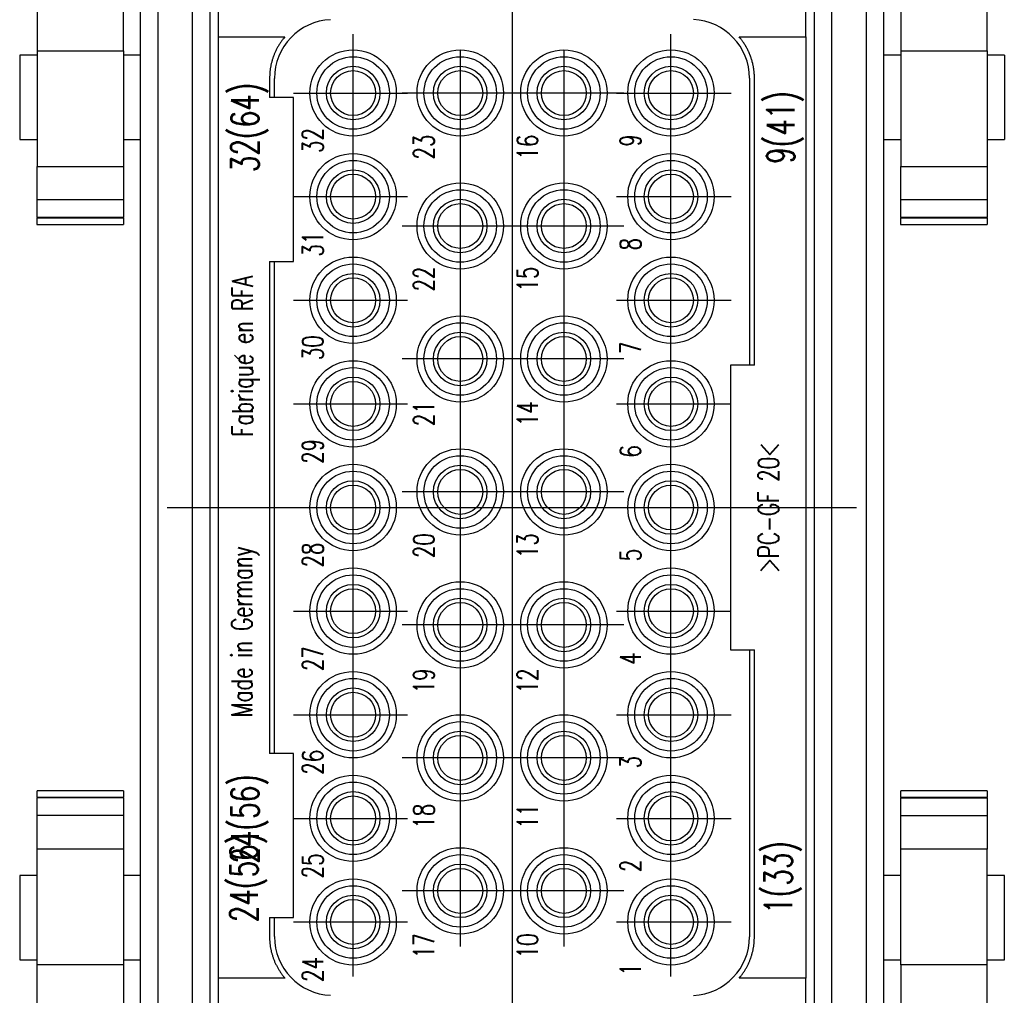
# Model space of a CAD drawing. Header units: millimetres. Extents: x 12388 to 56229, y -202 to 7369.
# Tile 80 of 88: x 21553 to 21667, y 4573 to 4686. Entities that reach past the tile are written whole.
import ezdxf
from ezdxf.enums import TextEntityAlignment as Align

# ---------------------------------------------------------------- set-up
doc = ezdxf.new("R2010")
doc.units = ezdxf.units.MM
doc.header["$LTSCALE"] = 40
doc.linetypes.add('AM_ISO08W050x2', pattern=[9, 6, -0.75, 1.5, -0.75])
doc.linetypes.add('CENTER', pattern=[2, 1.25, -0.25, 0.25, -0.25])
doc.layers.add('cen', color=1, linetype='CENTER', lineweight=25)
doc.styles.get("Standard").update_dxf_attribs({"font": 'romans.shx', "width": 0.8, "oblique": 8, "height": 3})

# ---------------------------------------------------------------- blocks, each defined once
blk = doc.blocks.new('4455')
at = {"linetype": 'Continuous'}
for p, q in [((21555.26, 4715.24), (21555.26, 4682.23)), ((21565.26, 4682.23), (21565.26, 4715.24)), ((21655.26, 4715.24), (21655.26, 4682.23)), ((21665.26, 4682.23), (21665.26, 4715.24)), ((21567.26, 4551.34), (21567.26, 4707.34)), ((21569.26, 4707.34), (21569.26, 4551.34)), ((21573.26, 4551.34), (21573.26, 4707.34)), ((21575.26, 4707.34), (21575.26, 4551.34)), ((21645.26, 4551.34), (21645.26, 4707.34)), ((21647.26, 4707.34), (21647.26, 4551.34)), ((21651.26, 4707.34), (21651.26, 4551.34)), ((21653.26, 4707.34), (21653.26, 4551.34)), ((21576.26, 4683.84), (21576.26, 4690.74)), ((21644.26, 4683.84), (21644.26, 4690.74)), ((21576.26, 4683.84), (21582.18, 4683.84)), ((21576.26, 4574.84), (21576.26, 4683.84)), ((21582.18, 4683.84), (21583.96, 4683.84)), ((21636.56, 4683.84), (21638.33, 4683.84)), ((21638.33, 4683.84), (21644.26, 4683.84)), ((21644.26, 4683.84), (21644.26, 4574.84)), ((21555.26, 4682.23), (21565.26, 4682.23)), ((21555.26, 4682.23), (21555.26, 4668.84)), ((21565.26, 4682.23), (21565.26, 4668.84)), ((21655.26, 4682.23), (21665.26, 4682.23)), ((21655.26, 4682.23), (21655.26, 4668.84)), ((21665.26, 4682.23), (21665.26, 4668.84)), ((21555.26, 4681.74), (21553.26, 4681.74)), ((21553.26, 4681.74), (21553.26, 4671.94)), ((21567.26, 4681.74), (21565.26, 4681.74)), ((21655.26, 4681.74), (21653.26, 4681.74)), ((21667.26, 4681.74), (21665.26, 4681.74)), ((21667.26, 4681.74), (21667.26, 4671.94)), ((21582.18, 4679.04), (21582.18, 4676.84)), ((21582.76, 4676.84), (21582.76, 4679.04)), ((21637.76, 4679.05), (21637.76, 4645.84)), ((21638.33, 4645.84), (21638.33, 4679.05)), ((21584.96, 4676.84), (21582.18, 4676.84)), ((21584.96, 4657.84), (21584.96, 4676.84)), ((21553.26, 4671.94), (21555.26, 4671.94)), ((21565.26, 4671.94), (21567.26, 4671.94)), ((21653.26, 4671.94), (21655.26, 4671.94)), ((21665.26, 4671.94), (21667.26, 4671.94)), ((21555.26, 4668.84), (21565.26, 4668.84)), ((21555.26, 4664.96), (21555.26, 4668.84)), ((21565.26, 4668.84), (21565.26, 4664.96)), ((21655.26, 4668.84), (21665.26, 4668.84)), ((21655.26, 4664.96), (21655.26, 4668.84)), ((21665.26, 4668.84), (21665.26, 4664.96)), ((21565.26, 4664.96), (21555.26, 4664.96)), ((21555.26, 4662.93), (21555.26, 4664.96)), ((21565.26, 4664.96), (21565.26, 4662.93)), ((21665.26, 4664.96), (21655.26, 4664.96)), ((21655.26, 4662.93), (21655.26, 4664.96)), ((21665.26, 4664.96), (21665.26, 4662.93)), ((21555.26, 4662.93), (21565.26, 4662.93)), ((21555.26, 4662.93), (21555.26, 4662.91)), ((21565.26, 4662.91), (21555.26, 4662.91)), ((21555.26, 4662.91), (21555.26, 4662.84)), ((21565.26, 4662.84), (21555.26, 4662.84)), ((21555.26, 4662.11), (21555.26, 4662.84)), ((21565.26, 4662.91), (21565.26, 4662.93)), ((21565.26, 4662.84), (21565.26, 4662.91)), ((21565.26, 4662.84), (21565.26, 4662.11)), ((21655.26, 4662.93), (21665.26, 4662.93)), ((21655.26, 4662.93), (21655.26, 4662.91)), ((21665.26, 4662.91), (21655.26, 4662.91)), ((21655.26, 4662.91), (21655.26, 4662.84)), ((21665.26, 4662.84), (21655.26, 4662.84)), ((21655.26, 4662.11), (21655.26, 4662.84)), ((21665.26, 4662.91), (21665.26, 4662.93)), ((21665.26, 4662.84), (21665.26, 4662.91)), ((21665.26, 4662.84), (21665.26, 4662.11)), ((21555.25, 4662.11), (21565.27, 4662.11)), ((21555.26, 4662.11), (21565.26, 4662.11)), ((21655.25, 4662.11), (21665.27, 4662.11)), ((21655.26, 4662.11), (21665.26, 4662.11)), ((21582.18, 4657.84), (21584.96, 4657.84)), ((21582.18, 4657.84), (21582.18, 4600.84)), ((21582.76, 4600.84), (21582.76, 4657.84)), ((21578.56, 4646.55), (21578.13, 4646.97)), ((21635.56, 4645.84), (21635.56, 4612.84)), ((21638.33, 4645.84), (21635.56, 4645.84)), ((21635.56, 4612.84), (21638.33, 4612.84)), ((21637.76, 4612.84), (21637.76, 4579.63)), ((21638.33, 4579.63), (21638.33, 4612.84)), ((21584.96, 4600.84), (21582.18, 4600.84)), ((21584.96, 4581.84), (21584.96, 4600.84)), ((21565.26, 4596.52), (21555.26, 4596.52)), ((21555.26, 4596.52), (21555.26, 4596.51)), ((21565.26, 4596.51), (21555.26, 4596.51)), ((21555.26, 4595.78), (21555.26, 4596.51)), ((21565.26, 4596.51), (21565.26, 4596.52)), ((21565.26, 4596.51), (21565.26, 4595.78)), ((21665.26, 4596.52), (21655.26, 4596.52)), ((21655.26, 4596.52), (21655.26, 4596.51)), ((21665.26, 4596.51), (21655.26, 4596.51)), ((21655.26, 4595.78), (21655.26, 4596.51)), ((21665.26, 4596.51), (21665.26, 4596.52)), ((21665.26, 4596.51), (21665.26, 4595.78)), ((21555.26, 4595.78), (21565.26, 4595.78)), ((21555.26, 4595.78), (21555.26, 4595.71)), ((21565.26, 4595.71), (21555.26, 4595.71)), ((21555.26, 4595.71), (21555.26, 4595.7)), ((21565.26, 4595.7), (21555.26, 4595.7)), ((21555.26, 4593.67), (21555.26, 4595.7)), ((21565.26, 4595.71), (21565.26, 4595.78)), ((21565.26, 4595.7), (21565.26, 4595.71)), ((21565.26, 4595.7), (21565.26, 4593.67)), ((21655.26, 4595.78), (21665.26, 4595.78)), ((21655.26, 4595.78), (21655.26, 4595.71)), ((21655.26, 4595.71), (21665.26, 4595.71)), ((21655.26, 4595.71), (21655.26, 4595.7)), ((21665.26, 4595.7), (21655.26, 4595.7)), ((21655.26, 4593.67), (21655.26, 4595.7)), ((21665.26, 4595.71), (21665.26, 4595.78)), ((21665.26, 4595.7), (21665.26, 4595.71)), ((21665.26, 4595.7), (21665.26, 4593.67)), ((21565.26, 4593.67), (21555.26, 4593.67)), ((21555.26, 4589.78), (21555.26, 4593.67)), ((21565.26, 4593.67), (21565.26, 4589.78)), ((21655.26, 4593.67), (21665.26, 4593.67)), ((21655.26, 4589.78), (21655.26, 4593.67)), ((21665.26, 4593.67), (21665.26, 4589.78)), ((21555.26, 4576.39), (21555.26, 4589.78)), ((21565.26, 4589.78), (21555.26, 4589.78)), ((21565.26, 4589.78), (21565.26, 4576.39)), ((21665.26, 4589.78), (21655.26, 4589.78)), ((21655.26, 4576.39), (21655.26, 4589.78)), ((21665.26, 4576.39), (21665.26, 4589.78)), ((21555.26, 4586.74), (21553.26, 4586.74)), ((21553.26, 4586.74), (21553.26, 4576.94)), ((21567.26, 4586.74), (21565.26, 4586.74)), ((21655.26, 4586.74), (21653.26, 4586.74)), ((21667.26, 4586.74), (21665.26, 4586.74)), ((21667.26, 4576.94), (21667.26, 4586.74)), ((21582.18, 4581.84), (21584.96, 4581.84)), ((21582.18, 4581.84), (21582.18, 4579.64)), ((21582.76, 4579.64), (21582.76, 4581.84)), ((21553.26, 4576.94), (21555.26, 4576.94)), ((21555.26, 4543.38), (21555.26, 4576.39)), ((21565.26, 4576.39), (21555.26, 4576.39)), ((21565.26, 4576.94), (21567.26, 4576.94)), ((21565.26, 4576.39), (21565.26, 4543.38)), ((21653.26, 4576.94), (21655.26, 4576.94)), ((21655.26, 4576.39), (21655.26, 4543.38)), ((21665.26, 4576.39), (21655.26, 4576.39)), ((21665.26, 4576.94), (21667.26, 4576.94)), ((21665.26, 4543.38), (21665.26, 4576.39)), ((21582.18, 4574.84), (21576.26, 4574.84)), ((21576.26, 4567.94), (21576.26, 4574.84)), ((21583.96, 4574.84), (21582.18, 4574.84)), ((21638.33, 4574.84), (21636.56, 4574.84)), ((21644.26, 4574.84), (21638.33, 4574.84)), ((21644.26, 4567.94), (21644.26, 4574.84))]:
    blk.add_line(p, q, dxfattribs=at)
for points in [[(21583.96, 4683.84), (21583.84, 4683.7, 0.006152), (21583.73, 4683.56, 0.00619), (21583.62, 4683.41, 0.006191), (21583.51, 4683.26, 0.006171), (21583.41, 4683.11, 0.006162), (21583.31, 4682.96, 0.006146), (21583.21, 4682.8, 0.006134), (21583.12, 4682.64, 0.006112), (21583.04, 4682.49, 0.006098), (21582.96, 4682.33, 0.006073), (21582.88, 4682.16, 0.006055), (21582.8, 4682, 0.006023), (21582.73, 4681.84, 0.006006), (21582.67, 4681.67, 0.005982), (21582.61, 4681.51, 0.005947), (21582.55, 4681.34, 0.005879), (21582.5, 4681.18, 0.005898), (21582.45, 4681.01, 0.005961), (21582.41, 4680.84, 0.005786), (21582.37, 4680.68, 0.005402), (21582.33, 4680.51, 0.005869), (21582.3, 4680.34, 0.006848), (21582.27, 4680.17, 0.005288), (21582.25, 4680.01, 0.002058), (21582.23, 4679.87, 0.007171), (21582.21, 4679.69, 0.012158), (21582.2, 4679.41, 0.006077), (21582.18, 4679.04, 0.003288)], [(21638.33, 4679.05), (21638.33, 4679.14, 0.003285), (21638.32, 4679.24, 0.00329), (21638.32, 4679.34, 0.003303), (21638.32, 4679.44, 0.003302), (21638.31, 4679.54, 0.003305), (21638.3, 4679.63, 0.003325), (21638.29, 4679.73, 0.003333), (21638.28, 4679.83, 0.003351), (21638.27, 4679.93, 0.003363), (21638.26, 4680.03, 0.003379), (21638.25, 4680.13, 0.003389), (21638.23, 4680.23, 0.003405), (21638.21, 4680.33, 0.003415), (21638.2, 4680.43, 0.00343), (21638.18, 4680.53, 0.00344), (21638.15, 4680.63, 0.003454), (21638.13, 4680.73, 0.003463), (21638.11, 4680.83, 0.003477), (21638.08, 4680.93, 0.003486), (21638.06, 4681.03, 0.003499), (21638.03, 4681.13, 0.003507), (21638, 4681.23, 0.00352), (21637.96, 4681.33, 0.003528), (21637.93, 4681.43, 0.003539), (21637.9, 4681.53, 0.003547), (21637.86, 4681.63, 0.003558), (21637.82, 4681.73, 0.003564), (21637.78, 4681.82, 0.003574), (21637.74, 4681.92, 0.003581), (21637.7, 4682.02, 0.003591), (21637.66, 4682.12, 0.003595), (21637.61, 4682.21, 0.003602), (21637.57, 4682.31, 0.00361), (21637.52, 4682.41, 0.003624), (21637.47, 4682.5, 0.003619), (21637.42, 4682.6, 0.003604), (21637.36, 4682.69, 0.003639), (21637.31, 4682.78, 0.003719), (21637.25, 4682.88, 0.003616), (21637.2, 4682.97, 0.00338), (21637.14, 4683.06, 0.003735), (21637.08, 4683.15, 0.004458), (21637.02, 4683.24, 0.003384), (21636.96, 4683.33, 0.00116), (21636.9, 4683.4, 0.00478), (21636.83, 4683.5, 0.008233), (21636.71, 4683.65, 0.004024), (21636.56, 4683.84, 0.002129)], [(21582.18, 4579.64), (21582.19, 4579.48, 0.005651), (21582.19, 4579.31, 0.005529), (21582.2, 4579.15, 0.005498), (21582.21, 4578.98, 0.00559), (21582.23, 4578.82, 0.005634), (21582.25, 4578.65, 0.005666), (21582.27, 4578.48, 0.005688), (21582.3, 4578.32, 0.005732), (21582.34, 4578.15, 0.005758), (21582.37, 4577.98, 0.005796), (21582.41, 4577.81, 0.005817), (21582.46, 4577.65, 0.005848), (21582.51, 4577.48, 0.005873), (21582.56, 4577.31, 0.005915), (21582.62, 4577.15, 0.005918), (21582.68, 4576.98, 0.005908), (21582.74, 4576.82, 0.005976), (21582.81, 4576.65, 0.006122), (21582.89, 4576.49, 0.005959), (21582.97, 4576.33, 0.005579), (21583.05, 4576.17, 0.006173), (21583.13, 4576.02, 0.00738), (21583.23, 4575.86, 0.005605), (21583.32, 4575.71, 0.001927), (21583.4, 4575.57, 0.007923), (21583.52, 4575.41, 0.013657), (21583.71, 4575.16, 0.006679), (21583.96, 4574.84, 0.003529)], [(21636.56, 4574.84), (21636.67, 4574.98, 0.006143), (21636.79, 4575.12, 0.006181), (21636.9, 4575.27, 0.006181), (21637, 4575.42, 0.006161), (21637.11, 4575.57, 0.006152), (21637.2, 4575.72, 0.006136), (21637.3, 4575.88, 0.006124), (21637.39, 4576.03, 0.006103), (21637.47, 4576.19, 0.006088), (21637.56, 4576.35, 0.006063), (21637.63, 4576.51, 0.006045), (21637.71, 4576.68, 0.006013), (21637.78, 4576.84, 0.005997), (21637.84, 4577.01, 0.005972), (21637.9, 4577.17, 0.005937), (21637.96, 4577.34, 0.005869), (21638.01, 4577.5, 0.005888), (21638.06, 4577.67, 0.005952), (21638.1, 4577.84, 0.005777), (21638.14, 4578, 0.005394), (21638.18, 4578.17, 0.00586), (21638.21, 4578.33, 0.006838), (21638.24, 4578.5, 0.00528), (21638.26, 4578.66, 0.002054), (21638.28, 4578.81, 0.00716), (21638.3, 4578.99, 0.01214), (21638.31, 4579.27, 0.006068), (21638.33, 4579.63, 0.003283)]]:
    blk.add_lwpolyline(points, format="xyb", dxfattribs=at)
for centre, radius in [((21591.86, 4677.34), 5), ((21604.26, 4677.34), 5), ((21616.26, 4677.34), 5), ((21628.66, 4677.34), 5), ((21591.86, 4677.34), 4.2), ((21604.26, 4677.34), 4.2), ((21616.26, 4677.34), 4.2), ((21628.66, 4677.34), 4.2), ((21591.86, 4677.34), 3.1), ((21591.86, 4677.34), 2.6), ((21604.26, 4677.34), 3.1), ((21604.26, 4677.34), 2.6), ((21616.26, 4677.34), 3.1), ((21616.26, 4677.34), 2.6), ((21628.66, 4677.34), 3.1), ((21628.66, 4677.34), 2.6), ((21591.86, 4665.34), 5), ((21591.86, 4665.34), 4.2), ((21628.66, 4665.34), 5), ((21628.66, 4665.34), 4.2), ((21591.86, 4665.34), 3.1), ((21628.66, 4665.34), 3.1), ((21591.86, 4665.34), 2.6), ((21628.66, 4665.34), 2.6), ((21604.26, 4661.94), 5), ((21604.26, 4661.94), 4.2), ((21616.26, 4661.94), 5), ((21616.26, 4661.94), 4.2), ((21604.26, 4661.94), 3.1), ((21616.26, 4661.94), 3.1), ((21604.26, 4661.94), 2.6), ((21616.26, 4661.94), 2.6), ((21591.86, 4653.34), 5), ((21628.66, 4653.34), 5), ((21591.86, 4653.34), 4.2), ((21628.66, 4653.34), 4.2), ((21591.86, 4653.34), 3.1), ((21591.86, 4653.34), 2.6), ((21628.66, 4653.34), 3.1), ((21628.66, 4653.34), 2.6), ((21604.26, 4646.54), 5), ((21616.26, 4646.54), 5), ((21604.26, 4646.54), 4.2), ((21616.26, 4646.54), 4.2), ((21604.26, 4646.54), 3.1), ((21604.26, 4646.54), 2.6), ((21616.26, 4646.54), 3.1), ((21616.26, 4646.54), 2.6), ((21591.86, 4641.34), 5), ((21591.86, 4641.34), 4.2), ((21628.66, 4641.34), 5), ((21628.66, 4641.34), 4.2), ((21591.86, 4641.34), 3.1), ((21628.66, 4641.34), 3.1), ((21591.86, 4641.34), 2.6), ((21628.66, 4641.34), 2.6), ((21604.26, 4631.14), 5), ((21604.26, 4631.14), 4.2), ((21616.26, 4631.14), 5), ((21616.26, 4631.14), 4.2), ((21591.86, 4629.34), 5), ((21604.26, 4631.14), 3.1), ((21616.26, 4631.14), 3.1), ((21628.66, 4629.34), 5), ((21591.86, 4629.34), 4.2), ((21604.26, 4631.14), 2.6), ((21616.26, 4631.14), 2.6), ((21628.66, 4629.34), 4.2), ((21591.86, 4629.34), 3.1), ((21591.86, 4629.34), 2.6), ((21628.66, 4629.34), 3.1), ((21628.66, 4629.34), 2.6), ((21591.86, 4617.34), 5), ((21628.66, 4617.34), 5), ((21591.86, 4617.34), 4.2), ((21591.86, 4617.34), 3.1), ((21604.26, 4615.74), 5), ((21616.26, 4615.74), 5), ((21628.66, 4617.34), 4.2), ((21628.66, 4617.34), 3.1), ((21591.86, 4617.34), 2.6), ((21604.26, 4615.74), 4.2), ((21616.26, 4615.74), 4.2), ((21628.66, 4617.34), 2.6), ((21604.26, 4615.74), 3.1), ((21604.26, 4615.74), 2.6), ((21616.26, 4615.74), 3.1), ((21616.26, 4615.74), 2.6), ((21591.86, 4605.34), 5), ((21628.66, 4605.34), 5), ((21591.86, 4605.34), 4.2), ((21628.66, 4605.34), 4.2), ((21591.86, 4605.34), 3.1), ((21591.86, 4605.34), 2.6), ((21628.66, 4605.34), 3.1), ((21628.66, 4605.34), 2.6), ((21604.26, 4600.34), 5), ((21604.26, 4600.34), 4.2), ((21616.26, 4600.34), 5), ((21616.26, 4600.34), 4.2), ((21604.26, 4600.34), 3.1), ((21616.26, 4600.34), 3.1), ((21604.26, 4600.34), 2.6), ((21616.26, 4600.34), 2.6), ((21591.86, 4593.34), 5), ((21628.66, 4593.34), 5), ((21591.86, 4593.34), 4.2), ((21628.66, 4593.34), 4.2), ((21591.86, 4593.34), 3.1), ((21591.86, 4593.34), 2.6), ((21628.66, 4593.34), 3.1), ((21628.66, 4593.34), 2.6), ((21604.26, 4584.94), 5), ((21616.26, 4584.94), 5), ((21604.26, 4584.94), 4.2), ((21616.26, 4584.94), 4.2), ((21604.26, 4584.94), 3.1), ((21604.26, 4584.94), 2.6), ((21616.26, 4584.94), 3.1), ((21616.26, 4584.94), 2.6), ((21591.86, 4581.34), 5), ((21628.66, 4581.34), 5), ((21591.86, 4581.34), 4.2), ((21628.66, 4581.34), 4.2), ((21591.86, 4581.34), 3.1), ((21591.86, 4581.34), 2.6), ((21628.66, 4581.34), 3.1), ((21628.66, 4581.34), 2.6)]:
    blk.add_circle(centre, radius, dxfattribs=at)
for centre, start, end in [((21589.55, 4679.04), 92.5108, 180), ((21630.96, 4679.05), 0, 87.4714), ((21589.55, 4579.64), 180, 267.4892), ((21630.96, 4579.63), 272.5286, 0)]:
    blk.add_arc(centre, 6.8, start, end, dxfattribs=at)
at = {"layer": 'cen', "linetype": 'AM_ISO08W050x2'}
for p, q in [((21610.26, 4721.94), (21610.26, 4535.59)), ((21591.86, 4575.01), (21591.86, 4684.17)), ((21628.66, 4575.01), (21628.66, 4684.17)), ((21604.26, 4682.34), (21604.26, 4578.51)), ((21616.26, 4682.34), (21616.26, 4578.51)), ((21584.96, 4677.34), (21598.16, 4677.34)), ((21623.21, 4677.34), (21597.55, 4677.34)), ((21622.34, 4677.34), (21635.63, 4677.34)), ((21584.96, 4665.34), (21598.16, 4665.34)), ((21622.34, 4665.34), (21635.63, 4665.34)), ((21623.21, 4661.94), (21597.55, 4661.94)), ((21584.96, 4653.34), (21598.16, 4653.34)), ((21622.34, 4653.34), (21635.63, 4653.34)), ((21623.21, 4646.54), (21597.55, 4646.54)), ((21584.96, 4641.34), (21598.16, 4641.34)), ((21622.34, 4641.34), (21635.63, 4641.34)), ((21623.21, 4631.14), (21597.55, 4631.14)), ((21570.33, 4629.34), (21650.16, 4629.34)), ((21584.96, 4617.34), (21598.16, 4617.34)), ((21622.34, 4617.34), (21635.63, 4617.34)), ((21623.21, 4615.74), (21597.55, 4615.74)), ((21584.96, 4605.34), (21598.16, 4605.34)), ((21622.34, 4605.34), (21635.63, 4605.34)), ((21623.21, 4600.34), (21597.55, 4600.34)), ((21584.96, 4593.34), (21598.16, 4593.34)), ((21622.34, 4593.34), (21635.63, 4593.34)), ((21623.21, 4584.94), (21597.55, 4584.94)), ((21584.96, 4581.34), (21598.16, 4581.34)), ((21622.34, 4581.34), (21635.63, 4581.34))]:
    blk.add_line(p, q, dxfattribs=at)
at = {"linetype": 'Continuous', "width": 0.7}
for s, height, p in [('32(64)', 3.2, (21579.34, 4673.36)), ('9(41)', 3.2, (21641.35, 4673.36)), ('32', 2.4, (21587.18, 4671.84)), ('23', 2.4, (21600.06, 4671.08)), ('16', 2.4, (21612.06, 4671.08)), ('9', 2.4, (21623.98, 4671.84)), ('31', 2.4, (21587.18, 4659.84)), ('8', 2.4, (21623.98, 4659.84)), ('22', 2.4, (21600.06, 4655.8)), ('15', 2.4, (21612.06, 4655.8)), ('Fabrique en RFA', 2.4, (21579.05, 4646.87)), ('30', 2.4, (21587.18, 4647.84)), ('7', 2.4, (21623.98, 4647.84)), ('21', 2.4, (21600.06, 4640.2)), ('14', 2.4, (21612.06, 4640.2)), ('29', 2.4, (21587.18, 4635.84)), ('6', 2.4, (21623.98, 4635.84)), ('>PC-GF 20<', 2.4, (21639.94, 4629.34)), ('28', 2.4, (21587.18, 4623.84)), ('20', 2.4, (21600.06, 4624.92)), ('13', 2.4, (21612.06, 4624.92)), ('Made in Germany', 2.4, (21578.96, 4614.95)), ('5', 2.4, (21623.98, 4623.84)), ('27', 2.4, (21587.18, 4611.84)), ('4', 2.4, (21623.98, 4611.84)), ('19', 2.4, (21600.06, 4609.26)), ('12', 2.4, (21612.06, 4609.26)), ('26', 2.4, (21587.18, 4599.84)), ('3', 2.4, (21623.98, 4599.84)), ('24(56)', 3.2, (21579.34, 4593.28)), ('18', 2.4, (21600.06, 4593.59)), ('11', 2.4, (21612.06, 4593.59)), ('24(56)', 3.2, (21579.22, 4586.5)), ('1(33)', 3.2, (21641.09, 4586.5)), ('25', 2.4, (21587.18, 4587.84)), ('2', 2.4, (21623.98, 4587.84)), ('17', 2.4, (21600.06, 4578.57)), ('10', 2.4, (21612.06, 4578.57)), ('24', 2.4, (21587.18, 4575.84)), ('1', 2.4, (21623.98, 4575.84))]:
    blk.add_text(s, height=height, rotation=90, dxfattribs=at).set_placement(p, align=Align.MIDDLE_CENTER)
blk = doc.blocks.new('view cc')
blk.add_blockref('4455', (0, 0))

msp = doc.modelspace()

# ---------------------------------------------------------------- block references
msp.add_blockref('view cc', (0, 0))

doc.saveas('drawing.dxf')
